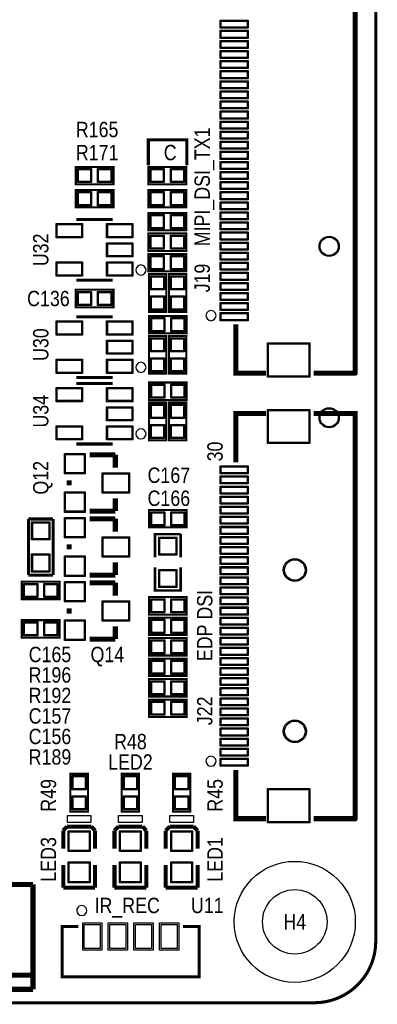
# Model space of a CAD drawing. Extents: x -13 to 137, y 0 to 99.
# Tile 12 of 14: x 119 to 137, y 0 to 49. Entities that reach past the tile are written whole.
import ezdxf
from ezdxf.enums import TextEntityAlignment as Align

# ---------------------------------------------------------------- set-up
doc = ezdxf.new("R2010")
doc.units = 0
for name, color, linetype in [('BG_OUTLINE', 80, 'CONTINUOUS'), ('BG_SILKSCREEN_TOP', 40, 'CONTINUOUS'), ('PG_SILKSCREEN_TOP', 7, 'CONTINUOUS'), ('PIN_SOLDERMASK_TOP', 200, 'CONTINUOUS'), ('PIN_TOP', 92, 'CONTINUOUS'), ('RD_SILKSCREEN_TOP', 6, 'CONTINUOUS')]:
    doc.layers.add(name, color=color, linetype=linetype)

msp = doc.modelspace()

# ---------------------------------------------------------------- linework, layer by layer
at = {"layer": 'BG_OUTLINE'}
msp.add_lwpolyline([(3.048, 0, -0.414214), (0, 3.048), (0, 78.951836, -0.414214), (3.048, 81.999836), (133.951726, 81.999836, -0.414214), (136.999726, 78.951836), (136.999726, 3.048, -0.414214), (133.951726, 0)], format="xyb", close=True, dxfattribs=at)
at = {"layer": 'BG_OUTLINE', "const_width": 0.1524}
for points in [[(136.999726, 78.951836), (136.999726, 3.048)], [(3.048, 0), (133.951726, 0)]]:
    msp.add_lwpolyline(points, dxfattribs=at)
msp.add_lwpolyline([(136.999726, 3.048, -0.414214), (133.951726, 0)], format="xyb", dxfattribs=at)
at = {"layer": 'BG_SILKSCREEN_TOP', "const_width": 0.1524}
msp.add_lwpolyline([(127.635, 41.529), (127.635, 42.799), (125.73, 42.799), (125.73, 41.529)], dxfattribs=at)
at = {"layer": 'PG_SILKSCREEN_TOP'}
for points, const_width in [([(133.914896, 51.325018), (135.983726, 51.325018), (135.983726, 31.234888), (135.97382, 31.224982), (135.973566, 31.224982), (133.914896, 31.224982)], 0.254), ([(122.1232, 41.4528), (124.0028, 41.4528), (124.0028, 40.5892), (122.1232, 40.5892), (122.1232, 41.4528)], 0.1016), ([(125.73, 41.4528), (127.6096, 41.4528), (127.6096, 40.5892), (125.73, 40.5892), (125.73, 41.4528)], 0.1016), ([(124.0028, 39.4462), (122.1232, 39.4462), (122.1232, 40.3098), (124.0028, 40.3098), (124.0028, 39.4462)], 0.1016), ([(125.73, 40.3098), (127.6096, 40.3098), (127.6096, 39.4462), (125.73, 39.4462), (125.73, 40.3098)], 0.1016), ([(125.73, 39.1668), (127.6096, 39.1668), (127.6096, 38.3032), (125.73, 38.3032), (125.73, 39.1668)], 0.1016), ([(122.163078, 38.838124), (123.962922, 38.838124)], 0.150114), ([(125.73, 38.1508), (127.6096, 38.1508), (127.6096, 37.2872), (125.73, 37.2872), (125.73, 38.1508)], 0.1016), ([(125.73, 37.1348), (127.6096, 37.1348), (127.6096, 36.2712), (125.73, 36.2712), (125.73, 37.1348)], 0.1016), ([(126.619, 36.1442), (126.619, 34.2646), (125.7554, 34.2646), (125.7554, 36.1442), (126.619, 36.1442)], 0.1016), ([(127.6096, 36.1442), (127.6096, 34.2646), (126.746, 34.2646), (126.746, 36.1442), (127.6096, 36.1442)], 0.1016), ([(123.962922, 35.837876), (122.163078, 35.837876)], 0.150114), ([(122.1232, 35.3568), (124.0028, 35.3568), (124.0028, 34.4932), (122.1232, 34.4932), (122.1232, 35.3568)], 0.1016), ([(122.163078, 34.012124), (123.962922, 34.012124)], 0.150114), ([(125.7554, 34.0614), (127.635, 34.0614), (127.635, 33.1978), (125.7554, 33.1978), (125.7554, 34.0614)], 0.1016), ([(130.063748, 33.643824), (130.063748, 31.224982), (131.552696, 31.224982)], 0.254), ([(125.7554, 31.1912), (125.7554, 33.0708), (126.619, 33.0708), (126.619, 31.1912), (125.7554, 31.1912)], 0.1016), ([(126.746, 31.1912), (126.746, 33.0708), (127.6096, 33.0708), (127.6096, 31.1912), (126.746, 31.1912)], 0.1016), ([(123.962922, 31.011876), (122.163078, 31.011876)], 0.150114), ([(122.163078, 30.710124), (123.962922, 30.710124)], 0.150114), ([(125.7554, 30.7594), (127.635, 30.7594), (127.635, 29.8958), (125.7554, 29.8958), (125.7554, 30.7594)], 0.1016), ([(125.7554, 27.8892), (125.7554, 29.7688), (126.619, 29.7688), (126.619, 27.8892), (125.7554, 27.8892)], 0.1016), ([(126.746, 27.8892), (126.746, 29.7688), (127.6096, 29.7688), (127.6096, 27.8892), (126.746, 27.8892)], 0.1016), ([(130.063748, 26.808176), (130.063748, 29.227018), (131.552696, 29.227018)], 0.254), ([(133.914896, 29.227018), (135.983726, 29.227018), (135.983726, 9.136888), (135.97382, 9.126982), (135.973566, 9.126982), (133.914896, 9.126982)], 0.254), ([(123.962922, 27.709876), (122.163078, 27.709876)], 0.150114), ([(124.0917, 27.178), (122.8217, 27.178)], 0.254), ([(124.0917, 26.543), (124.0917, 27.178)], 0.254), ([(121.8057, 25.908), (121.8057, 25.654)], 0.254), ([(124.0917, 25.019), (124.0917, 24.384)], 0.254), ([(124.0917, 24.384), (122.8217, 24.384)], 0.254), ([(127.635, 23.5712), (125.7554, 23.5712), (125.7554, 24.4348), (127.635, 24.4348), (127.635, 23.5712)], 0.1016), ([(119.7864, 21.209), (119.7864, 23.9903)], 0.1524), ([(119.7864, 23.9903), (121.0056, 23.9903)], 0.1524), ([(121.0056, 23.9903), (121.0056, 21.209)], 0.1524), ([(124.0917, 24.003), (122.8217, 24.003)], 0.254), ([(124.0917, 23.368), (124.0917, 24.003)], 0.254), ([(126.0602, 22.098), (126.0602, 23.241), (127.3302, 23.241)], 0.127), ([(127.3302, 23.241), (127.3302, 22.098)], 0.127), ([(121.8057, 22.733), (121.8057, 22.479)], 0.254), ([(124.0917, 21.844), (124.0917, 21.209)], 0.254), ([(127.3302, 21.59), (127.3302, 20.447), (126.0602, 20.447), (126.0602, 21.59)], 0.127), ([(121.0056, 21.209), (119.7864, 21.209)], 0.1524), ([(124.0917, 21.209), (122.8217, 21.209)], 0.254), ([(121.3358, 20.0152), (119.4562, 20.0152), (119.4562, 20.8788), (121.3358, 20.8788), (121.3358, 20.0152)], 0.1016), ([(124.0917, 20.828), (122.8217, 20.828)], 0.254), ([(124.0917, 20.193), (124.0917, 20.828)], 0.254), ([(127.635, 19.2532), (125.7554, 19.2532), (125.7554, 20.1168), (127.635, 20.1168), (127.635, 19.2532)], 0.1016), ([(121.8057, 19.558), (121.8057, 19.304)], 0.254), ([(127.635, 18.2372), (125.7554, 18.2372), (125.7554, 19.1008), (127.635, 19.1008), (127.635, 18.2372)], 0.1016), ([(119.4562, 18.9738), (121.3358, 18.9738), (121.3358, 18.1102), (119.4562, 18.1102), (119.4562, 18.9738)], 0.1016), ([(124.0917, 18.669), (124.0917, 18.034)], 0.254), ([(124.0917, 18.034), (122.8217, 18.034)], 0.254), ([(125.7554, 18.0848), (127.635, 18.0848), (127.635, 17.2212), (125.7554, 17.2212), (125.7554, 18.0848)], 0.1016), ([(125.7554, 17.0688), (127.635, 17.0688), (127.635, 16.2052), (125.7554, 16.2052), (125.7554, 17.0688)], 0.1016), ([(125.7554, 16.0528), (127.635, 16.0528), (127.635, 15.1892), (125.7554, 15.1892), (125.7554, 16.0528)], 0.1016), ([(125.7554, 15.0368), (127.635, 15.0368), (127.635, 14.1732), (125.7554, 14.1732), (125.7554, 15.0368)], 0.1016), ([(121.8692, 9.4742), (121.8692, 11.3538), (122.7328, 11.3538), (122.7328, 9.4742), (121.8692, 9.4742)], 0.1016), ([(124.4092, 9.4742), (124.4092, 11.3538), (125.2728, 11.3538), (125.2728, 9.4742), (124.4092, 9.4742)], 0.1016), ([(126.9492, 9.4742), (126.9492, 11.3538), (127.8128, 11.3538), (127.8128, 9.4742), (126.9492, 9.4742)], 0.1016), ([(130.063748, 11.545824), (130.063748, 9.126982), (131.552696, 9.126982)], 0.254), ([(121.7041, 8.73887), (121.51106, 8.538718)], 0.199898), ([(122.8979, 8.73887), (121.7041, 8.73887)], 0.199898), ([(123.09094, 8.538718), (122.8979, 8.73887)], 0.199898), ([(124.2441, 8.73887), (124.05106, 8.538718)], 0.199898), ([(125.4379, 8.73887), (124.2441, 8.73887)], 0.199898), ([(125.63094, 8.538718), (125.4379, 8.73887)], 0.199898), ([(126.7841, 8.73887), (126.59106, 8.538718)], 0.199898), ([(127.9779, 8.73887), (126.7841, 8.73887)], 0.199898), ([(128.17094, 8.538718), (127.9779, 8.73887)], 0.199898), ([(121.51106, 8.538718), (121.51106, 7.638796)], 0.199898), ([(123.09094, 7.638796), (123.09094, 8.538718)], 0.199898), ([(124.05106, 8.538718), (124.05106, 7.638796)], 0.199898), ([(125.63094, 7.638796), (125.63094, 8.538718)], 0.199898), ([(126.59106, 8.538718), (126.59106, 7.638796)], 0.199898), ([(128.17094, 7.638796), (128.17094, 8.538718)], 0.199898), ([(121.51106, 5.703824), (121.51106, 6.838696)], 0.199898), ([(123.09094, 6.838696), (123.09094, 5.703824)], 0.199898), ([(124.05106, 5.703824), (124.05106, 6.838696)], 0.199898), ([(125.63094, 6.838696), (125.63094, 5.703824)], 0.199898), ([(126.59106, 5.703824), (126.59106, 6.838696)], 0.199898), ([(128.17094, 6.838696), (128.17094, 5.703824)], 0.199898), ([(120.012968, 5.867146), (110.012988, 5.867146)], 0.254), ([(120.012968, 5.867146), (120.012968, 0.667258)], 0.254), ([(123.09094, 5.703824), (121.51106, 5.703824)], 0.199898), ([(125.63094, 5.703824), (124.05106, 5.703824)], 0.199898), ([(128.17094, 5.703824), (126.59106, 5.703824)], 0.199898), ([(122.254264, 3.78333), (121.454164, 3.78333), (121.454164, 1.283208), (128.254252, 1.283208), (128.254252, 3.78333), (127.454152, 3.78333)], 0.150114), ([(110.012988, 1.367282), (120.012968, 1.367282)], 0.254), ([(110.012988, 0.667258), (120.012968, 0.667258)], 0.254)]:
    msp.add_lwpolyline(points, dxfattribs=dict(at, const_width=const_width))
for points in [[(125.612906, 36.338002, 1), (125.113094, 36.337998, 1)], [(129.083816, 34.075116, 1), (128.58368, 34.074884, 1)], [(125.612906, 31.512002, 1), (125.113094, 31.511998, 1)], [(125.612906, 28.210002, 1), (125.113094, 28.209998, 1)], [(129.083816, 11.977116, 1), (128.58368, 11.976884, 1)], [(122.67819, 4.572, 1), (122.178158, 4.572208, 1)]]:
    msp.add_lwpolyline(points, format="xyb", close=True, dxfattribs=at)
for points in [[(122.900948, 8.96366), (122.900948, 9.263888), (121.701052, 9.263888), (121.701052, 8.96366)], [(125.440948, 8.96366), (125.440948, 9.263888), (124.241052, 9.263888), (124.241052, 8.96366)], [(127.980948, 8.96366), (127.980948, 9.263888), (126.781052, 9.263888), (126.781052, 8.96366)]]:
    msp.add_lwpolyline(points, close=True, dxfattribs=at)
at = {"layer": 'PIN_SOLDERMASK_TOP'}
for points in [[(130.683762, 48.325151), (129.283714, 48.325151), (129.283714, 48.725201), (130.683762, 48.725201)], [(130.683762, 47.825025), (129.283714, 47.825025), (129.283714, 48.225075), (130.683762, 48.225075)], [(130.683762, 47.325153), (129.283714, 47.325153), (129.283714, 47.725203), (130.683762, 47.725203)], [(130.683762, 46.825027), (129.283714, 46.825027), (129.283714, 47.225077), (130.683762, 47.225077)], [(130.683762, 46.325155), (129.283714, 46.325155), (129.283714, 46.725205), (130.683762, 46.725205)], [(130.683762, 45.825029), (129.283714, 45.825029), (129.283714, 46.225079), (130.683762, 46.225079)], [(130.683762, 45.325157), (129.283714, 45.325157), (129.283714, 45.725207), (130.683762, 45.725207)], [(130.683762, 44.825031), (129.283714, 44.825031), (129.283714, 45.225081), (130.683762, 45.225081)], [(130.683762, 44.325159), (129.283714, 44.325159), (129.283714, 44.725209), (130.683762, 44.725209)], [(130.683762, 43.825033), (129.283714, 43.825033), (129.283714, 44.225083), (130.683762, 44.225083)], [(130.683762, 43.325161), (129.283714, 43.325161), (129.283714, 43.725211), (130.683762, 43.725211)], [(130.683762, 42.825035), (129.283714, 42.825035), (129.283714, 43.225085), (130.683762, 43.225085)], [(130.683762, 42.325163), (129.283714, 42.325163), (129.283714, 42.725213), (130.683762, 42.725213)], [(130.683762, 41.825037), (129.283714, 41.825037), (129.283714, 42.225087), (130.683762, 42.225087)], [(130.683762, 41.325165), (129.283714, 41.325165), (129.283714, 41.725215), (130.683762, 41.725215)], [(122.212608, 40.67048), (122.212608, 41.37152), (122.913648, 41.37152), (122.913648, 40.67048)], [(123.212352, 40.67048), (123.212352, 41.37152), (123.913392, 41.37152), (123.913392, 40.67048)], [(125.819408, 40.67048), (125.819408, 41.37152), (126.520448, 41.37152), (126.520448, 40.67048)], [(126.819152, 40.67048), (126.819152, 41.37152), (127.520192, 41.37152), (127.520192, 40.67048)], [(130.683762, 40.825039), (129.283714, 40.825039), (129.283714, 41.225089), (130.683762, 41.225089)], [(130.683762, 40.325167), (129.283714, 40.325167), (129.283714, 40.725217), (130.683762, 40.725217)], [(122.913648, 40.22852), (122.913648, 39.52748), (122.212608, 39.52748), (122.212608, 40.22852)], [(123.913392, 40.22852), (123.913392, 39.52748), (123.212352, 39.52748), (123.212352, 40.22852)], [(125.819408, 39.52748), (125.819408, 40.22852), (126.520448, 40.22852), (126.520448, 39.52748)], [(126.819152, 39.52748), (126.819152, 40.22852), (127.520192, 40.22852), (127.520192, 39.52748)], [(130.683762, 39.825041), (129.283714, 39.825041), (129.283714, 40.225091), (130.683762, 40.225091)], [(130.683762, 39.325169), (129.283714, 39.325169), (129.283714, 39.725219), (130.683762, 39.725219)], [(125.819408, 38.38448), (125.819408, 39.08552), (126.520448, 39.08552), (126.520448, 38.38448)], [(126.819152, 38.38448), (126.819152, 39.08552), (127.520192, 39.08552), (127.520192, 38.38448)], [(130.683762, 38.825043), (129.283714, 38.825043), (129.283714, 39.225093), (130.683762, 39.225093)], [(122.463306, 37.93744), (121.162826, 37.93744), (121.162826, 38.63848), (122.463306, 38.63848)], [(124.963174, 37.93744), (123.662694, 37.93744), (123.662694, 38.63848), (124.963174, 38.63848)], [(130.683762, 38.325171), (129.283714, 38.325171), (129.283714, 38.725221), (130.683762, 38.725221)], [(130.683762, 37.825045), (129.283714, 37.825045), (129.283714, 38.225095), (130.683762, 38.225095)], [(124.963174, 36.98748), (123.662694, 36.98748), (123.662694, 37.68852), (124.963174, 37.68852)], [(125.819408, 37.36848), (125.819408, 38.06952), (126.520448, 38.06952), (126.520448, 37.36848)], [(126.819152, 37.36848), (126.819152, 38.06952), (127.520192, 38.06952), (127.520192, 37.36848)], [(130.683762, 37.325173), (129.283714, 37.325173), (129.283714, 37.725223), (130.683762, 37.725223)], [(130.683762, 36.825047), (129.283714, 36.825047), (129.283714, 37.225097), (130.683762, 37.225097)], [(122.463306, 36.03752), (121.162826, 36.03752), (121.162826, 36.73856), (122.463306, 36.73856)], [(124.963174, 36.03752), (123.662694, 36.03752), (123.662694, 36.73856), (124.963174, 36.73856)], [(125.819408, 36.35248), (125.819408, 37.05352), (126.520448, 37.05352), (126.520448, 36.35248)], [(126.819152, 36.35248), (126.819152, 37.05352), (127.520192, 37.05352), (127.520192, 36.35248)], [(130.683762, 36.325175), (129.283714, 36.325175), (129.283714, 36.725225), (130.683762, 36.725225)], [(130.683762, 35.825049), (129.283714, 35.825049), (129.283714, 36.225099), (130.683762, 36.225099)], [(125.83668, 36.054792), (126.53772, 36.054792), (126.53772, 35.353752), (125.83668, 35.353752)], [(126.82728, 36.054792), (127.52832, 36.054792), (127.52832, 35.353752), (126.82728, 35.353752)], [(130.683762, 35.325177), (129.283714, 35.325177), (129.283714, 35.725227), (130.683762, 35.725227)], [(122.212608, 34.57448), (122.212608, 35.27552), (122.913648, 35.27552), (122.913648, 34.57448)], [(123.212352, 34.57448), (123.212352, 35.27552), (123.913392, 35.27552), (123.913392, 34.57448)], [(130.683762, 34.825051), (129.283714, 34.825051), (129.283714, 35.225101), (130.683762, 35.225101)], [(125.83668, 35.055048), (126.53772, 35.055048), (126.53772, 34.354008), (125.83668, 34.354008)], [(126.82728, 35.055048), (127.52832, 35.055048), (127.52832, 34.354008), (126.82728, 34.354008)], [(130.683762, 34.325179), (129.283714, 34.325179), (129.283714, 34.725229), (130.683762, 34.725229)], [(130.683762, 33.825053), (129.283714, 33.825053), (129.283714, 34.225103), (130.683762, 34.225103)], [(122.463306, 33.11144), (121.162826, 33.11144), (121.162826, 33.81248), (122.463306, 33.81248)], [(124.963174, 33.11144), (123.662694, 33.11144), (123.662694, 33.81248), (124.963174, 33.81248)], [(125.844808, 33.27908), (125.844808, 33.98012), (126.545848, 33.98012), (126.545848, 33.27908)], [(126.844552, 33.27908), (126.844552, 33.98012), (127.545592, 33.98012), (127.545592, 33.27908)], [(124.963174, 32.16148), (123.662694, 32.16148), (123.662694, 32.86252), (124.963174, 32.86252)], [(126.53772, 32.280352), (125.83668, 32.280352), (125.83668, 32.981392), (126.53772, 32.981392)], [(127.52832, 32.280352), (126.82728, 32.280352), (126.82728, 32.981392), (127.52832, 32.981392)], [(133.733794, 31.024957), (131.633722, 31.024957), (131.633722, 32.724979), (133.733794, 32.724979)], [(122.463306, 31.21152), (121.162826, 31.21152), (121.162826, 31.91256), (122.463306, 31.91256)], [(124.963174, 31.21152), (123.662694, 31.21152), (123.662694, 31.91256), (124.963174, 31.91256)], [(126.53772, 31.280608), (125.83668, 31.280608), (125.83668, 31.981648), (126.53772, 31.981648)], [(127.52832, 31.280608), (126.82728, 31.280608), (126.82728, 31.981648), (127.52832, 31.981648)], [(122.463306, 29.80944), (121.162826, 29.80944), (121.162826, 30.51048), (122.463306, 30.51048)], [(124.963174, 29.80944), (123.662694, 29.80944), (123.662694, 30.51048), (124.963174, 30.51048)], [(125.844808, 29.97708), (125.844808, 30.67812), (126.545848, 30.67812), (126.545848, 29.97708)], [(126.844552, 29.97708), (126.844552, 30.67812), (127.545592, 30.67812), (127.545592, 29.97708)], [(124.963174, 28.85948), (123.662694, 28.85948), (123.662694, 29.56052), (124.963174, 29.56052)], [(126.53772, 28.978352), (125.83668, 28.978352), (125.83668, 29.679392), (126.53772, 29.679392)], [(127.52832, 28.978352), (126.82728, 28.978352), (126.82728, 29.679392), (127.52832, 29.679392)], [(133.733794, 27.727021), (131.633722, 27.727021), (131.633722, 29.427043), (133.733794, 29.427043)], [(122.463306, 27.90952), (121.162826, 27.90952), (121.162826, 28.61056), (122.463306, 28.61056)], [(124.963174, 27.90952), (123.662694, 27.90952), (123.662694, 28.61056), (124.963174, 28.61056)], [(126.53772, 27.978608), (125.83668, 27.978608), (125.83668, 28.679648), (126.53772, 28.679648)], [(127.52832, 27.978608), (126.82728, 27.978608), (126.82728, 28.679648), (127.52832, 28.679648)], [(121.577862, 27.240738), (122.592338, 27.240738), (122.592338, 26.226262), (121.577862, 26.226262)], [(130.683762, 26.227151), (129.283714, 26.227151), (129.283714, 26.627201), (130.683762, 26.627201)], [(123.432062, 26.288238), (124.802138, 26.288238), (124.802138, 25.273762), (123.432062, 25.273762)], [(130.683762, 25.727025), (129.283714, 25.727025), (129.283714, 26.127075), (130.683762, 26.127075)], [(130.683762, 25.227153), (129.283714, 25.227153), (129.283714, 25.627203), (130.683762, 25.627203)], [(121.577862, 25.335738), (122.592338, 25.335738), (122.592338, 24.321262), (121.577862, 24.321262)], [(130.683762, 24.727027), (129.283714, 24.727027), (129.283714, 25.127077), (130.683762, 25.127077)], [(130.683762, 24.227155), (129.283714, 24.227155), (129.283714, 24.627205), (130.683762, 24.627205)], [(121.577862, 24.065738), (122.592338, 24.065738), (122.592338, 23.051262), (121.577862, 23.051262)], [(126.545848, 24.35352), (126.545848, 23.65248), (125.844808, 23.65248), (125.844808, 24.35352)], [(127.545592, 24.35352), (127.545592, 23.65248), (126.844552, 23.65248), (126.844552, 24.35352)], [(130.683762, 23.727029), (129.283714, 23.727029), (129.283714, 24.127079), (130.683762, 24.127079)], [(119.946039, 23.856061), (120.845961, 23.856061), (120.845961, 22.956139), (119.946039, 22.956139)], [(130.683762, 23.227157), (129.283714, 23.227157), (129.283714, 23.627207), (130.683762, 23.627207)], [(123.432062, 23.113238), (124.802138, 23.113238), (124.802138, 22.098762), (123.432062, 22.098762)], [(126.245239, 23.094061), (127.145161, 23.094061), (127.145161, 22.194139), (126.245239, 22.194139)], [(130.683762, 22.727031), (129.283714, 22.727031), (129.283714, 23.127081), (130.683762, 23.127081)], [(130.683762, 22.227159), (129.283714, 22.227159), (129.283714, 22.627209), (130.683762, 22.627209)], [(119.946039, 22.255861), (120.845961, 22.255861), (120.845961, 21.355939), (119.946039, 21.355939)], [(121.577862, 22.160738), (122.592338, 22.160738), (122.592338, 21.146262), (121.577862, 21.146262)], [(130.683762, 21.727033), (129.283714, 21.727033), (129.283714, 22.127083), (130.683762, 22.127083)], [(126.245239, 21.493861), (127.145161, 21.493861), (127.145161, 20.593939), (126.245239, 20.593939)], [(130.683762, 21.227161), (129.283714, 21.227161), (129.283714, 21.627211), (130.683762, 21.627211)], [(130.683762, 20.727035), (129.283714, 20.727035), (129.283714, 21.127085), (130.683762, 21.127085)], [(120.246648, 20.79752), (120.246648, 20.09648), (119.545608, 20.09648), (119.545608, 20.79752)], [(121.246392, 20.79752), (121.246392, 20.09648), (120.545352, 20.09648), (120.545352, 20.79752)], [(121.577862, 20.890738), (122.592338, 20.890738), (122.592338, 19.876262), (121.577862, 19.876262)], [(130.683762, 20.227163), (129.283714, 20.227163), (129.283714, 20.627213), (130.683762, 20.627213)], [(126.545848, 20.03552), (126.545848, 19.33448), (125.844808, 19.33448), (125.844808, 20.03552)], [(127.545592, 20.03552), (127.545592, 19.33448), (126.844552, 19.33448), (126.844552, 20.03552)], [(130.683762, 19.727037), (129.283714, 19.727037), (129.283714, 20.127087), (130.683762, 20.127087)], [(123.432062, 19.938238), (124.802138, 19.938238), (124.802138, 18.923762), (123.432062, 18.923762)], [(130.683762, 19.227165), (129.283714, 19.227165), (129.283714, 19.627215), (130.683762, 19.627215)], [(130.683762, 18.727039), (129.283714, 18.727039), (129.283714, 19.127089), (130.683762, 19.127089)], [(119.545608, 18.19148), (119.545608, 18.89252), (120.246648, 18.89252), (120.246648, 18.19148)], [(120.545352, 18.19148), (120.545352, 18.89252), (121.246392, 18.89252), (121.246392, 18.19148)], [(121.577862, 18.985738), (122.592338, 18.985738), (122.592338, 17.971262), (121.577862, 17.971262)], [(126.545848, 19.01952), (126.545848, 18.31848), (125.844808, 18.31848), (125.844808, 19.01952)], [(127.545592, 19.01952), (127.545592, 18.31848), (126.844552, 18.31848), (126.844552, 19.01952)], [(130.683762, 18.227167), (129.283714, 18.227167), (129.283714, 18.627217), (130.683762, 18.627217)], [(130.683762, 17.727041), (129.283714, 17.727041), (129.283714, 18.127091), (130.683762, 18.127091)], [(125.844808, 17.30248), (125.844808, 18.00352), (126.545848, 18.00352), (126.545848, 17.30248)], [(126.844552, 17.30248), (126.844552, 18.00352), (127.545592, 18.00352), (127.545592, 17.30248)], [(130.683762, 17.227169), (129.283714, 17.227169), (129.283714, 17.627219), (130.683762, 17.627219)], [(130.683762, 16.727043), (129.283714, 16.727043), (129.283714, 17.127093), (130.683762, 17.127093)], [(125.844808, 16.28648), (125.844808, 16.98752), (126.545848, 16.98752), (126.545848, 16.28648)], [(126.844552, 16.28648), (126.844552, 16.98752), (127.545592, 16.98752), (127.545592, 16.28648)], [(130.683762, 16.227171), (129.283714, 16.227171), (129.283714, 16.627221), (130.683762, 16.627221)], [(130.683762, 15.727045), (129.283714, 15.727045), (129.283714, 16.127095), (130.683762, 16.127095)], [(125.844808, 15.27048), (125.844808, 15.97152), (126.545848, 15.97152), (126.545848, 15.27048)], [(126.844552, 15.27048), (126.844552, 15.97152), (127.545592, 15.97152), (127.545592, 15.27048)], [(130.683762, 15.227173), (129.283714, 15.227173), (129.283714, 15.627223), (130.683762, 15.627223)], [(125.844808, 14.25448), (125.844808, 14.95552), (126.545848, 14.95552), (126.545848, 14.25448)], [(126.844552, 14.25448), (126.844552, 14.95552), (127.545592, 14.95552), (127.545592, 14.25448)], [(130.683762, 14.727047), (129.283714, 14.727047), (129.283714, 15.127097), (130.683762, 15.127097)], [(130.683762, 14.227175), (129.283714, 14.227175), (129.283714, 14.627225), (130.683762, 14.627225)], [(130.683762, 13.727049), (129.283714, 13.727049), (129.283714, 14.127099), (130.683762, 14.127099)], [(130.683762, 13.227177), (129.283714, 13.227177), (129.283714, 13.627227), (130.683762, 13.627227)], [(130.683762, 12.727051), (129.283714, 12.727051), (129.283714, 13.127101), (130.683762, 13.127101)], [(130.683762, 12.227179), (129.283714, 12.227179), (129.283714, 12.627229), (130.683762, 12.627229)], [(130.683762, 11.727053), (129.283714, 11.727053), (129.283714, 12.127103), (130.683762, 12.127103)], [(122.65152, 10.563352), (121.95048, 10.563352), (121.95048, 11.264392), (122.65152, 11.264392)], [(125.19152, 10.563352), (124.49048, 10.563352), (124.49048, 11.264392), (125.19152, 11.264392)], [(127.73152, 10.563352), (127.03048, 10.563352), (127.03048, 11.264392), (127.73152, 11.264392)], [(122.65152, 9.563608), (121.95048, 9.563608), (121.95048, 10.264648), (122.65152, 10.264648)], [(125.19152, 9.563608), (124.49048, 9.563608), (124.49048, 10.264648), (125.19152, 10.264648)], [(127.73152, 9.563608), (127.03048, 9.563608), (127.03048, 10.264648), (127.73152, 10.264648)], [(133.733794, 8.926957), (131.633722, 8.926957), (131.633722, 10.626979), (133.733794, 10.626979)], [(122.841004, 7.493889), (121.760996, 7.493889), (121.760996, 8.523859), (122.841004, 8.523859)], [(125.381004, 7.493889), (124.300996, 7.493889), (124.300996, 8.523859), (125.381004, 8.523859)], [(127.921004, 7.493889), (126.840996, 7.493889), (126.840996, 8.523859), (127.921004, 8.523859)], [(122.841004, 5.953887), (121.760996, 5.953887), (121.760996, 6.983857), (122.841004, 6.983857)], [(125.381004, 5.953887), (124.300996, 5.953887), (124.300996, 6.983857), (125.381004, 6.983857)], [(127.921004, 5.953887), (126.840996, 5.953887), (126.840996, 6.983857), (127.921004, 6.983857)], [(123.424188, 3.958209), (123.424188, 2.608199), (122.474228, 2.608199), (122.474228, 3.958209)], [(124.694188, 3.958209), (124.694188, 2.608199), (123.744228, 2.608199), (123.744228, 3.958209)], [(125.964188, 3.958209), (125.964188, 2.608199), (125.014228, 2.608199), (125.014228, 3.958209)], [(127.234188, 3.958209), (127.234188, 2.608199), (126.284228, 2.608199), (126.284228, 3.958209)]]:
    msp.add_lwpolyline(points, close=True, dxfattribs=at)
for centre, radius in [((134.689596, 37.51199), 0.499999), ((134.689596, 29.01188), 0.499999), ((132.98932, 21.459952), 0.5715), ((132.98932, 13.459968), 0.5715), ((132.98678, 4.0132), 2.999994)]:
    msp.add_circle(centre, radius, dxfattribs=at)
at = {"layer": 'PIN_TOP'}
for points in [[(130.633724, 48.375189), (129.333752, 48.375189), (129.333752, 48.675163), (130.633724, 48.675163)], [(130.633724, 47.875063), (129.333752, 47.875063), (129.333752, 48.175037), (130.633724, 48.175037)], [(130.633724, 47.375191), (129.333752, 47.375191), (129.333752, 47.675165), (130.633724, 47.675165)], [(130.633724, 46.875065), (129.333752, 46.875065), (129.333752, 47.175039), (130.633724, 47.175039)], [(130.633724, 46.375193), (129.333752, 46.375193), (129.333752, 46.675167), (130.633724, 46.675167)], [(130.633724, 45.875067), (129.333752, 45.875067), (129.333752, 46.175041), (130.633724, 46.175041)], [(130.633724, 45.375195), (129.333752, 45.375195), (129.333752, 45.675169), (130.633724, 45.675169)], [(130.633724, 44.875069), (129.333752, 44.875069), (129.333752, 45.175043), (130.633724, 45.175043)], [(130.633724, 44.375197), (129.333752, 44.375197), (129.333752, 44.675171), (130.633724, 44.675171)], [(130.633724, 43.875071), (129.333752, 43.875071), (129.333752, 44.175045), (130.633724, 44.175045)], [(130.633724, 43.375199), (129.333752, 43.375199), (129.333752, 43.675173), (130.633724, 43.675173)], [(130.633724, 42.875073), (129.333752, 42.875073), (129.333752, 43.175047), (130.633724, 43.175047)], [(130.633724, 42.375201), (129.333752, 42.375201), (129.333752, 42.675175), (130.633724, 42.675175)], [(130.633724, 41.875075), (129.333752, 41.875075), (129.333752, 42.175049), (130.633724, 42.175049)], [(130.633724, 41.375203), (129.333752, 41.375203), (129.333752, 41.675177), (130.633724, 41.675177)], [(122.263408, 40.72128), (122.263408, 41.32072), (122.862848, 41.32072), (122.862848, 40.72128)], [(123.263152, 40.72128), (123.263152, 41.32072), (123.862592, 41.32072), (123.862592, 40.72128)], [(125.870208, 40.72128), (125.870208, 41.32072), (126.469648, 41.32072), (126.469648, 40.72128)], [(126.869952, 40.72128), (126.869952, 41.32072), (127.469392, 41.32072), (127.469392, 40.72128)], [(130.633724, 40.875077), (129.333752, 40.875077), (129.333752, 41.175051), (130.633724, 41.175051)], [(130.633724, 40.375205), (129.333752, 40.375205), (129.333752, 40.675179), (130.633724, 40.675179)], [(122.862848, 40.17772), (122.862848, 39.57828), (122.263408, 39.57828), (122.263408, 40.17772)], [(123.862592, 40.17772), (123.862592, 39.57828), (123.263152, 39.57828), (123.263152, 40.17772)], [(125.870208, 39.57828), (125.870208, 40.17772), (126.469648, 40.17772), (126.469648, 39.57828)], [(126.869952, 39.57828), (126.869952, 40.17772), (127.469392, 40.17772), (127.469392, 39.57828)], [(130.633724, 39.875079), (129.333752, 39.875079), (129.333752, 40.175053), (130.633724, 40.175053)], [(130.633724, 39.375207), (129.333752, 39.375207), (129.333752, 39.675181), (130.633724, 39.675181)], [(130.633724, 38.875081), (129.333752, 38.875081), (129.333752, 39.175055), (130.633724, 39.175055)], [(122.412506, 37.98824), (121.213626, 37.98824), (121.213626, 38.58768), (122.412506, 38.58768)], [(124.912374, 37.98824), (123.713494, 37.98824), (123.713494, 38.58768), (124.912374, 38.58768)], [(125.870208, 38.43528), (125.870208, 39.03472), (126.469648, 39.03472), (126.469648, 38.43528)], [(126.869952, 38.43528), (126.869952, 39.03472), (127.469392, 39.03472), (127.469392, 38.43528)], [(130.633724, 38.375209), (129.333752, 38.375209), (129.333752, 38.675183), (130.633724, 38.675183)], [(130.633724, 37.875083), (129.333752, 37.875083), (129.333752, 38.175057), (130.633724, 38.175057)], [(124.912374, 37.03828), (123.713494, 37.03828), (123.713494, 37.63772), (124.912374, 37.63772)], [(125.870208, 37.41928), (125.870208, 38.01872), (126.469648, 38.01872), (126.469648, 37.41928)], [(126.869952, 37.41928), (126.869952, 38.01872), (127.469392, 38.01872), (127.469392, 37.41928)], [(130.633724, 37.375211), (129.333752, 37.375211), (129.333752, 37.675185), (130.633724, 37.675185)], [(130.633724, 36.875085), (129.333752, 36.875085), (129.333752, 37.175059), (130.633724, 37.175059)], [(122.412506, 36.08832), (121.213626, 36.08832), (121.213626, 36.68776), (122.412506, 36.68776)], [(124.912374, 36.08832), (123.713494, 36.08832), (123.713494, 36.68776), (124.912374, 36.68776)], [(125.870208, 36.40328), (125.870208, 37.00272), (126.469648, 37.00272), (126.469648, 36.40328)], [(126.869952, 36.40328), (126.869952, 37.00272), (127.469392, 37.00272), (127.469392, 36.40328)], [(130.633724, 36.375213), (129.333752, 36.375213), (129.333752, 36.675187), (130.633724, 36.675187)], [(130.633724, 35.875087), (129.333752, 35.875087), (129.333752, 36.175061), (130.633724, 36.175061)], [(125.88748, 36.003992), (126.48692, 36.003992), (126.48692, 35.404552), (125.88748, 35.404552)], [(126.87808, 36.003992), (127.47752, 36.003992), (127.47752, 35.404552), (126.87808, 35.404552)], [(130.633724, 35.375215), (129.333752, 35.375215), (129.333752, 35.675189), (130.633724, 35.675189)], [(122.263408, 34.62528), (122.263408, 35.22472), (122.862848, 35.22472), (122.862848, 34.62528)], [(123.263152, 34.62528), (123.263152, 35.22472), (123.862592, 35.22472), (123.862592, 34.62528)], [(130.633724, 34.875089), (129.333752, 34.875089), (129.333752, 35.175063), (130.633724, 35.175063)], [(125.88748, 35.004248), (126.48692, 35.004248), (126.48692, 34.404808), (125.88748, 34.404808)], [(126.87808, 35.004248), (127.47752, 35.004248), (127.47752, 34.404808), (126.87808, 34.404808)], [(130.633724, 34.375217), (129.333752, 34.375217), (129.333752, 34.675191), (130.633724, 34.675191)], [(122.412506, 33.16224), (121.213626, 33.16224), (121.213626, 33.76168), (122.412506, 33.76168)], [(124.912374, 33.16224), (123.713494, 33.16224), (123.713494, 33.76168), (124.912374, 33.76168)], [(125.895608, 33.32988), (125.895608, 33.92932), (126.495048, 33.92932), (126.495048, 33.32988)], [(126.895352, 33.32988), (126.895352, 33.92932), (127.494792, 33.92932), (127.494792, 33.32988)], [(130.633724, 33.875091), (129.333752, 33.875091), (129.333752, 34.175065), (130.633724, 34.175065)], [(124.912374, 32.21228), (123.713494, 32.21228), (123.713494, 32.81172), (124.912374, 32.81172)], [(126.48692, 32.331152), (125.88748, 32.331152), (125.88748, 32.930592), (126.48692, 32.930592)], [(127.47752, 32.331152), (126.87808, 32.331152), (126.87808, 32.930592), (127.47752, 32.930592)], [(133.683756, 31.074995), (131.68376, 31.074995), (131.68376, 32.674941), (133.683756, 32.674941)], [(122.412506, 31.26232), (121.213626, 31.26232), (121.213626, 31.86176), (122.412506, 31.86176)], [(124.912374, 31.26232), (123.713494, 31.26232), (123.713494, 31.86176), (124.912374, 31.86176)], [(126.48692, 31.331408), (125.88748, 31.331408), (125.88748, 31.930848), (126.48692, 31.930848)], [(127.47752, 31.331408), (126.87808, 31.331408), (126.87808, 31.930848), (127.47752, 31.930848)], [(122.412506, 29.86024), (121.213626, 29.86024), (121.213626, 30.45968), (122.412506, 30.45968)], [(124.912374, 29.86024), (123.713494, 29.86024), (123.713494, 30.45968), (124.912374, 30.45968)], [(125.895608, 30.02788), (125.895608, 30.62732), (126.495048, 30.62732), (126.495048, 30.02788)], [(126.895352, 30.02788), (126.895352, 30.62732), (127.494792, 30.62732), (127.494792, 30.02788)], [(124.912374, 28.91028), (123.713494, 28.91028), (123.713494, 29.50972), (124.912374, 29.50972)], [(126.48692, 29.029152), (125.88748, 29.029152), (125.88748, 29.628592), (126.48692, 29.628592)], [(127.47752, 29.029152), (126.87808, 29.029152), (126.87808, 29.628592), (127.47752, 29.628592)], [(133.683756, 27.777059), (131.68376, 27.777059), (131.68376, 29.377005), (133.683756, 29.377005)], [(122.412506, 27.96032), (121.213626, 27.96032), (121.213626, 28.55976), (122.412506, 28.55976)], [(124.912374, 27.96032), (123.713494, 27.96032), (123.713494, 28.55976), (124.912374, 28.55976)], [(126.48692, 28.029408), (125.88748, 28.029408), (125.88748, 28.628848), (126.48692, 28.628848)], [(127.47752, 28.029408), (126.87808, 28.029408), (126.87808, 28.628848), (127.47752, 28.628848)], [(121.6279, 27.1907), (122.5423, 27.1907), (122.5423, 26.2763), (121.6279, 26.2763)], [(130.633724, 26.277189), (129.333752, 26.277189), (129.333752, 26.577163), (130.633724, 26.577163)], [(123.4821, 26.2382), (124.7521, 26.2382), (124.7521, 25.3238), (123.4821, 25.3238)], [(130.633724, 25.777063), (129.333752, 25.777063), (129.333752, 26.077037), (130.633724, 26.077037)], [(130.633724, 25.277191), (129.333752, 25.277191), (129.333752, 25.577165), (130.633724, 25.577165)], [(121.6279, 25.2857), (122.5423, 25.2857), (122.5423, 24.3713), (121.6279, 24.3713)], [(130.633724, 24.777065), (129.333752, 24.777065), (129.333752, 25.077039), (130.633724, 25.077039)], [(130.633724, 24.277193), (129.333752, 24.277193), (129.333752, 24.577167), (130.633724, 24.577167)], [(121.6279, 24.0157), (122.5423, 24.0157), (122.5423, 23.1013), (121.6279, 23.1013)], [(126.495048, 24.30272), (126.495048, 23.70328), (125.895608, 23.70328), (125.895608, 24.30272)], [(127.494792, 24.30272), (127.494792, 23.70328), (126.895352, 23.70328), (126.895352, 24.30272)], [(130.633724, 23.777067), (129.333752, 23.777067), (129.333752, 24.077041), (130.633724, 24.077041)], [(119.99595, 23.80615), (120.79605, 23.80615), (120.79605, 23.00605), (119.99595, 23.00605)], [(130.633724, 23.277195), (129.333752, 23.277195), (129.333752, 23.577169), (130.633724, 23.577169)], [(123.4821, 23.0632), (124.7521, 23.0632), (124.7521, 22.1488), (123.4821, 22.1488)], [(126.29515, 23.04415), (127.09525, 23.04415), (127.09525, 22.24405), (126.29515, 22.24405)], [(130.633724, 22.777069), (129.333752, 22.777069), (129.333752, 23.077043), (130.633724, 23.077043)], [(130.633724, 22.277197), (129.333752, 22.277197), (129.333752, 22.577171), (130.633724, 22.577171)], [(119.99595, 22.20595), (120.79605, 22.20595), (120.79605, 21.40585), (119.99595, 21.40585)], [(121.6279, 22.1107), (122.5423, 22.1107), (122.5423, 21.1963), (121.6279, 21.1963)], [(130.633724, 21.777071), (129.333752, 21.777071), (129.333752, 22.077045), (130.633724, 22.077045)], [(130.633724, 21.277199), (129.333752, 21.277199), (129.333752, 21.577173), (130.633724, 21.577173)], [(126.29515, 21.44395), (127.09525, 21.44395), (127.09525, 20.64385), (126.29515, 20.64385)], [(130.633724, 20.777073), (129.333752, 20.777073), (129.333752, 21.077047), (130.633724, 21.077047)], [(120.195848, 20.74672), (120.195848, 20.14728), (119.596408, 20.14728), (119.596408, 20.74672)], [(121.195592, 20.74672), (121.195592, 20.14728), (120.596152, 20.14728), (120.596152, 20.74672)], [(121.6279, 20.8407), (122.5423, 20.8407), (122.5423, 19.9263), (121.6279, 19.9263)], [(130.633724, 20.277201), (129.333752, 20.277201), (129.333752, 20.577175), (130.633724, 20.577175)], [(130.633724, 19.777075), (129.333752, 19.777075), (129.333752, 20.077049), (130.633724, 20.077049)], [(123.4821, 19.8882), (124.7521, 19.8882), (124.7521, 18.9738), (123.4821, 18.9738)], [(126.495048, 19.98472), (126.495048, 19.38528), (125.895608, 19.38528), (125.895608, 19.98472)], [(127.494792, 19.98472), (127.494792, 19.38528), (126.895352, 19.38528), (126.895352, 19.98472)], [(130.633724, 19.277203), (129.333752, 19.277203), (129.333752, 19.577177), (130.633724, 19.577177)], [(130.633724, 18.777077), (129.333752, 18.777077), (129.333752, 19.077051), (130.633724, 19.077051)], [(119.596408, 18.24228), (119.596408, 18.84172), (120.195848, 18.84172), (120.195848, 18.24228)], [(120.596152, 18.24228), (120.596152, 18.84172), (121.195592, 18.84172), (121.195592, 18.24228)], [(121.6279, 18.9357), (122.5423, 18.9357), (122.5423, 18.0213), (121.6279, 18.0213)], [(126.495048, 18.96872), (126.495048, 18.36928), (125.895608, 18.36928), (125.895608, 18.96872)], [(127.494792, 18.96872), (127.494792, 18.36928), (126.895352, 18.36928), (126.895352, 18.96872)], [(130.633724, 18.277205), (129.333752, 18.277205), (129.333752, 18.577179), (130.633724, 18.577179)], [(130.633724, 17.777079), (129.333752, 17.777079), (129.333752, 18.077053), (130.633724, 18.077053)], [(125.895608, 17.35328), (125.895608, 17.95272), (126.495048, 17.95272), (126.495048, 17.35328)], [(126.895352, 17.35328), (126.895352, 17.95272), (127.494792, 17.95272), (127.494792, 17.35328)], [(130.633724, 17.277207), (129.333752, 17.277207), (129.333752, 17.577181), (130.633724, 17.577181)], [(125.895608, 16.33728), (125.895608, 16.93672), (126.495048, 16.93672), (126.495048, 16.33728)], [(126.895352, 16.33728), (126.895352, 16.93672), (127.494792, 16.93672), (127.494792, 16.33728)], [(130.633724, 16.777081), (129.333752, 16.777081), (129.333752, 17.077055), (130.633724, 17.077055)], [(130.633724, 16.277209), (129.333752, 16.277209), (129.333752, 16.577183), (130.633724, 16.577183)], [(125.895608, 15.32128), (125.895608, 15.92072), (126.495048, 15.92072), (126.495048, 15.32128)], [(126.895352, 15.32128), (126.895352, 15.92072), (127.494792, 15.92072), (127.494792, 15.32128)], [(130.633724, 15.777083), (129.333752, 15.777083), (129.333752, 16.077057), (130.633724, 16.077057)], [(130.633724, 15.277211), (129.333752, 15.277211), (129.333752, 15.577185), (130.633724, 15.577185)], [(125.895608, 14.30528), (125.895608, 14.90472), (126.495048, 14.90472), (126.495048, 14.30528)], [(126.895352, 14.30528), (126.895352, 14.90472), (127.494792, 14.90472), (127.494792, 14.30528)], [(130.633724, 14.777085), (129.333752, 14.777085), (129.333752, 15.077059), (130.633724, 15.077059)], [(130.633724, 14.277213), (129.333752, 14.277213), (129.333752, 14.577187), (130.633724, 14.577187)], [(130.633724, 13.777087), (129.333752, 13.777087), (129.333752, 14.077061), (130.633724, 14.077061)], [(130.633724, 13.277215), (129.333752, 13.277215), (129.333752, 13.577189), (130.633724, 13.577189)], [(130.633724, 12.777089), (129.333752, 12.777089), (129.333752, 13.077063), (130.633724, 13.077063)], [(130.633724, 12.277217), (129.333752, 12.277217), (129.333752, 12.577191), (130.633724, 12.577191)], [(130.633724, 11.777091), (129.333752, 11.777091), (129.333752, 12.077065), (130.633724, 12.077065)], [(122.60072, 10.614152), (122.00128, 10.614152), (122.00128, 11.213592), (122.60072, 11.213592)], [(125.14072, 10.614152), (124.54128, 10.614152), (124.54128, 11.213592), (125.14072, 11.213592)], [(127.68072, 10.614152), (127.08128, 10.614152), (127.08128, 11.213592), (127.68072, 11.213592)], [(133.683756, 8.976995), (131.68376, 8.976995), (131.68376, 10.576941), (133.683756, 10.576941)], [(122.60072, 9.614408), (122.00128, 9.614408), (122.00128, 10.213848), (122.60072, 10.213848)], [(125.14072, 9.614408), (124.54128, 9.614408), (124.54128, 10.213848), (125.14072, 10.213848)], [(127.68072, 9.614408), (127.08128, 9.614408), (127.08128, 10.213848), (127.68072, 10.213848)], [(122.790966, 7.543927), (121.811034, 7.543927), (121.811034, 8.473821), (122.790966, 8.473821)], [(125.330966, 7.543927), (124.351034, 7.543927), (124.351034, 8.473821), (125.330966, 8.473821)], [(127.870966, 7.543927), (126.891034, 7.543927), (126.891034, 8.473821), (127.870966, 8.473821)], [(122.790966, 6.003925), (121.811034, 6.003925), (121.811034, 6.933819), (122.790966, 6.933819)], [(125.330966, 6.003925), (124.351034, 6.003925), (124.351034, 6.933819), (125.330966, 6.933819)], [(127.870966, 6.003925), (126.891034, 6.003925), (126.891034, 6.933819), (127.870966, 6.933819)], [(123.349258, 3.883152), (123.349258, 2.683256), (122.549158, 2.683256), (122.549158, 3.883152)], [(124.619258, 3.883152), (124.619258, 2.683256), (123.819158, 2.683256), (123.819158, 3.883152)], [(125.889258, 3.883152), (125.889258, 2.683256), (125.089158, 2.683256), (125.089158, 3.883152)], [(127.159258, 3.883152), (127.159258, 2.683256), (126.359158, 2.683256), (126.359158, 3.883152)]]:
    msp.add_lwpolyline(points, close=True, dxfattribs=at)
for centre, radius in [((134.689596, 37.51199), 0.449961), ((134.689596, 29.01188), 0.449961), ((132.98932, 21.459952), 0.508), ((132.98932, 13.459968), 0.508), ((132.98678, 4.0132), 1.599946)]:
    msp.add_circle(centre, radius, dxfattribs=at)

# ---------------------------------------------------------------- texts
at = {"layer": 'BG_SILKSCREEN_TOP', "width": 0.866667}
for s, p in [('MIPI_DSI_TX1', (128.778, 37.5158)), ('EDP DSI', (128.905, 16.9418))]:
    msp.add_text(s, height=0.762, rotation=90, dxfattribs=at).set_placement(p)
for s, p in [('C', (126.492, 41.783)), ('IR_REC', (123.063, 4.445))]:
    msp.add_text(s, height=0.762, dxfattribs=at).set_placement(p)
at = {"layer": 'PG_SILKSCREEN_TOP', "width": 0.866667}
msp.add_text('30', height=0.762, rotation=90, dxfattribs=at).set_placement((129.413, 26.8478))
at = {"layer": 'RD_SILKSCREEN_TOP', "width": 0.866667}
for s, p in [('R165', (123.19, 42.926)), ('R171', (123.19, 41.783)), ('C136', (120.777, 34.544)), ('C167', (126.746, 25.781)), ('C166', (126.746, 24.638)), ('C165', (120.8532, 16.891)), ('Q14', (123.698, 16.891)), ('R196', (120.8532, 15.875)), ('R192', (120.8532, 14.859)), ('C157', (120.8532, 13.843)), ('C156', (120.8532, 12.827)), ('R48', (124.841, 12.573)), ('R189', (120.8532, 11.811)), ('LED2', (124.841, 11.557)), ('U11', (128.651, 4.445)), ('H4', (132.98678, 3.6322))]:
    msp.add_text(s, height=0.762, dxfattribs=at).set_placement(p, align=Align.CENTER)
for s, p in [('U32', (120.777, 37.338)), ('J19', (128.778, 35.941)), ('U30', (120.777, 32.638746)), ('U34', (120.777, 29.336746)), ('Q12', (120.777, 26.035)), ('J22', (128.905, 14.478)), ('R49', (121.158, 10.286746)), ('R45', (129.413, 10.286746)), ('LED3', (121.158, 7.111492)), ('LED1', (129.413, 7.111492))]:
    msp.add_text(s, height=0.762, rotation=90, dxfattribs=at).set_placement(p, align=Align.CENTER)

doc.saveas('drawing.dxf')
